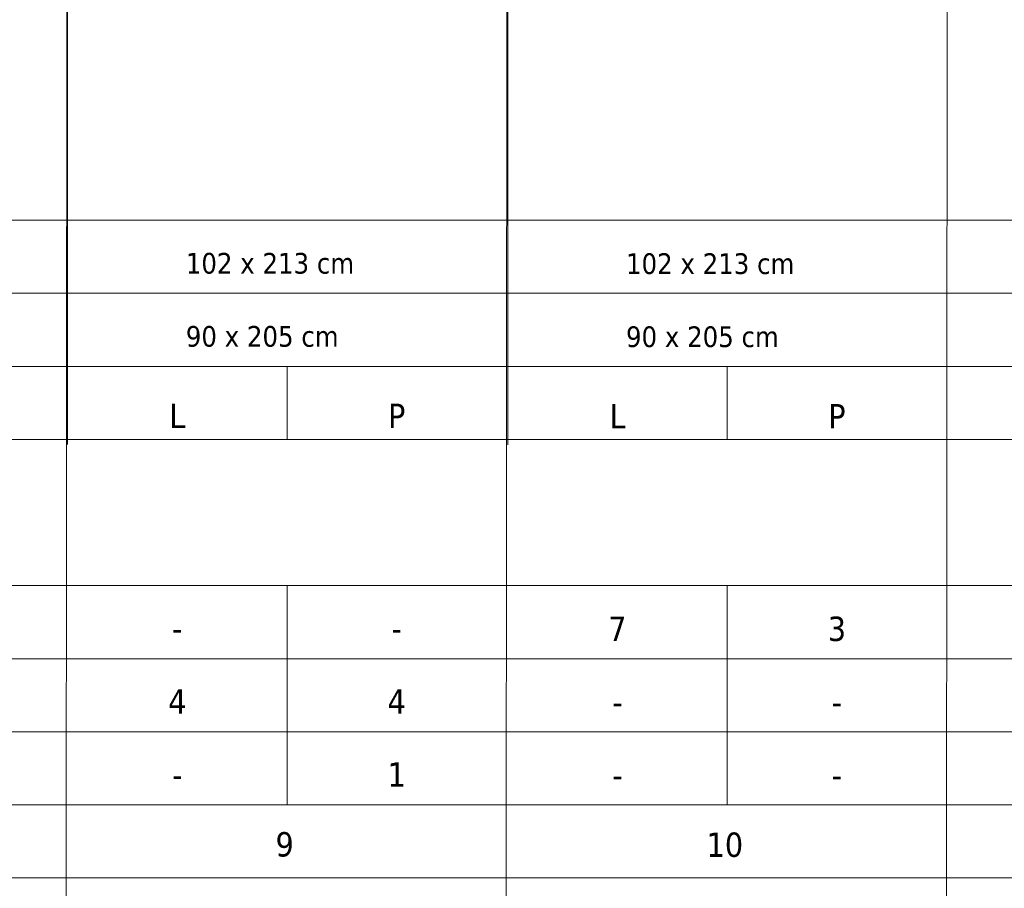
# Model space of a CAD drawing. Header units: millimetres. Extents: x 23192 to 149900, y -396339 to -79279.
# Tile 111 of 136: x 79493 to 80301, y -211715 to -211002. Entities that reach past the tile are written whole.
import ezdxf

# ---------------------------------------------------------------- set-up
doc = ezdxf.new("R2010")
doc.units = ezdxf.units.MM
doc.layers.add('0_LEGENDA', color=7, linetype='Continuous', lineweight=13)
doc.styles.add('ARIAL', font='tahoma.ttf')

msp = doc.modelspace()

# ---------------------------------------------------------------- linework, layer by layer
at = {"layer": '0_LEGENDA', "linetype": 'ByBlock', "ltscale": 5}
for p, q in [((79530.272, -212469.538), (79532.21, -210163.554)), ((79891.502, -212469.546), (79893.44, -210163.554)), ((80252.729, -212473.95), (80254.671, -210163.858)), ((79532.126, -211350.809), (79532.126, -210178.512)), ((79893.356, -211351.113), (79893.356, -210178.815)), ((77680.534, -211166.75), (81337.52, -211166.75)), ((77680.534, -211226.75), (81337.469, -211226.75)), ((77680.534, -211286.75), (81337.419, -211286.75)), ((77680.534, -211286.75), (81337.419, -211286.756)), ((79712.237, -211286.749), (79712.237, -211346.75)), ((80073.467, -211287.053), (80073.467, -211347.053)), ((77680.534, -211346.75), (81337.369, -211346.75)), ((77680.534, -211466.75), (81337.268, -211466.75)), ((77680.534, -211466.75), (81337.268, -211466.755)), ((79712.237, -211466.75), (79712.237, -211646.75)), ((80073.467, -211467.053), (80073.467, -211647.053)), ((77680.534, -211526.75), (81337.217, -211526.75)), ((77680.534, -211526.75), (81337.217, -211526.755)), ((77680.534, -211586.75), (81337.167, -211586.75)), ((77680.534, -211646.75), (81337.116, -211646.75)), ((77680.534, -211706.75), (81337.066, -211706.75)), ((77680.534, -211706.75), (81337.066, -211706.75)), ((77680.534, -211706.75), (81337.066, -211706.75))]:
    msp.add_line(p, q, dxfattribs=at)

# ---------------------------------------------------------------- texts
at = {"layer": '0_LEGENDA', "linetype": 'ByBlock', "ltscale": 5, "attachment_point": 1, "style": 'ARIAL'}
for s, insert, char_height, width in [('102 x 213 cm', (79629.197, -211193.583), 17, 162.7638), ('102 x 213 cm', (79990.427, -211193.886), 17, 162.7638), ('90 x 205 cm', (79629.197, -211253.583), 17, 212.04863), ('90 x 205 cm', (79990.427, -211253.886), 17, 212.04863), ('\\pxqc;L', (79532.237, -211317.393), 20, 180), ('\\pxqc;P', (79712.237, -211317.393), 20, 180), ('\\pxqc;L', (79893.467, -211317.696), 20, 180), ('\\pxqc;P', (80073.467, -211317.696), 20, 180), ('\\pxqc;3', (80073.467, -211492.188), 20, 180), ('\\pxqc;7', (79893.36, -211492.191), 20, 180), ('\\pxqc;-', (79532.13, -211491.887), 20, 180), ('\\pxqc;-', (79712.237, -211491.884), 20, 180), ('\\pxqc;4', (79532.237, -211551.884), 20, 180), ('\\pxqc;4', (79712.237, -211551.884), 20, 180), ('\\pxqc;-', (79893.467, -211552.188), 20, 180), ('\\pxqc;-', (80073.467, -211552.188), 20, 180), ('\\pxqc;1', (79712.237, -211611.884), 20, 180), ('\\pxqc;-', (79532.237, -211611.884), 20, 180), ('\\pxqc;-', (79893.467, -211612.188), 20, 180), ('\\pxqc;-', (80073.467, -211612.188), 20, 180), ('\\pxqc;9', (79533.087, -211669.145), 20, 354.4574), ('\\pxqc;10', (79894.317, -211669.448), 20, 354.4574)]:
    msp.add_mtext(s, dxfattribs=dict(at, insert=insert, char_height=char_height, width=width))

doc.saveas('drawing.dxf')
